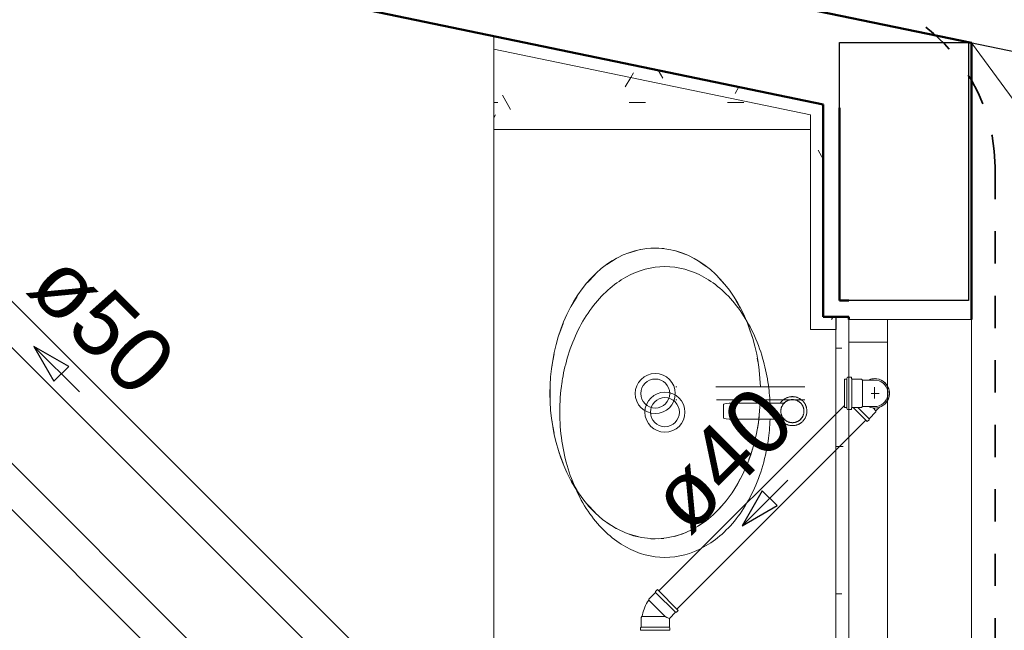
# Model space of a CAD drawing. Header units: millimetres. Extents: x 567 to 934, y -1 to 364.
# Tile 165 of 256: x 629.13 to 632.18, y 107 to 108.89. Entities that reach past the tile are written whole.
import ezdxf

# ---------------------------------------------------------------- set-up
doc = ezdxf.new("R2010")
doc.units = ezdxf.units.MM
doc.header["$MEASUREMENT"] = 0
for name, pattern in [('_Above Line', [0.004, 0.0024, -0.0016]), ('Dash', [0.00635, 0.003175, -0.003175]), ('NULL', [0]), ('Projeção', [0.0065, 0.005, -0.0015])]:
    doc.linetypes.add(name, pattern=pattern)
for name, color, linetype, lineweight in [('A-ANNO-SYMB', 7, 'Continuous', 9), ('A-DETL-THIN', 7, 'Continuous', 18), ('A-GENM', 7, 'Continuous', 13), ('A-GLAZ', 7, 'Continuous', 13), ('A-GLAZ-SILL', 7, 'Continuous', 13), ('A-WALL', 7, 'Continuous', 25), ('C-PROP-LINE', 7, 'Continuous', 25), ('CV-Condutos', 14, 'Continuous', 25), ('Metais - Celite', 7, 'Continuous', 13), ('Peças hidrossanitárias', 7, 'Continuous', 13), ('S-COLS', 7, 'Continuous', 13), ('Simbolos', 14, 'Continuous', 20), ('Simbolos_int', 14, 'Continuous', 15), ('TQ-Condutos', 14, 'Continuous', 25), ('TQ-Sentido conduto', 14, 'Continuous', 30), ('TQ-Textos conduto', 7, 'Continuous', 9)]:
    doc.layers.add(name, color=color, linetype=linetype, lineweight=lineweight)
doc.layers.add('A-AREA', color=7, linetype='Dash', lineweight=13, true_color=0xc0c0c0)
doc.layers.add('ARQ FINA', color=8, linetype='Continuous')
doc.styles.add('Arial', font='arial.ttf')
pattern_1 = [(0, (577.22045, 84.86306), (0.6096, 0.1524), [0.0503, -0.4069, 0.0503, -0.4069, -2.438]), (0, (577.22045, 84.86306), (0.6096, 0.1524), [-0.9144, 0.0503, -0.8641, 0.0503, -0.4069, -1.0668]), (0, (577.22045, 84.86306), (0.6096, 0.1524), [-2.286, 0.0503, -0.2545, 0.0503, -0.7117]), (120, (577.44905, 84.93926), (-0.43678227, 0.4517291), [0.0503, -0.4069, 0.0503, -0.4069, -2.438]), (120, (577.44905, 84.93926), (-0.43678227, 0.4517291), [-0.9144, 0.0503, -0.8641, 0.0503, -0.4069, -1.0668]), (120, (577.44905, 84.93926), (-0.43678227, 0.4517291), [-2.286, 0.0503, -0.2545, 0.0503, -0.7117]), (240, (577.52525, 85.24406), (-0.17281773, -0.6041291), [0.0503, -0.4069, 0.0503, -0.4069, -2.438]), (240, (577.52525, 85.24406), (-0.17281773, -0.6041291), [-0.9144, 0.0503, -0.8641, 0.0503, -0.4069, -1.0668]), (240, (577.52525, 85.24406), (-0.17281773, -0.6041291), [-2.286, 0.0503, -0.2545, 0.0503, -0.7117])]

msp = doc.modelspace()

# ---------------------------------------------------------------- hatches: boundary and pattern name
at = {"layer": 'A-GENM'}
h = msp.add_hatch(dxfattribs=at)
h.set_pattern_fill('FP_7', color=8, scale=2, style=0, pattern_type=2)
h.set_pattern_definition(pattern_1)
h.paths.add_polyline_path([(631.5798, 107.9332), (631.6594, 107.9332), (631.6594, 107.9732), (631.6198, 107.9732), (631.6198, 108.6317), (630.5991, 108.8435), (630.5991, 108.8027), (631.5798, 108.5991), (631.5798, 107.9732)])
h = msp.add_hatch(dxfattribs=at)
h.set_pattern_fill('FP_16', color=8, scale=2, style=0, pattern_type=2)
h.set_pattern_definition(pattern_1)
h.paths.add_polyline_path([(631.3137, 108.5542), (631.5798, 108.5542), (631.5798, 108.5991), (630.5991, 108.8027), (630.5991, 108.5542), (630.8208, 108.5542)])

# ---------------------------------------------------------------- linework, layer by layer
at = {"layer": 'A-ANNO-SYMB', "color": 8, "linetype": 'Projeção', "lineweight": 35}
msp.add_line((632.1527, 108.438), (632.1527, 103.2839), dxfattribs=at)
msp.add_arc((631.5866, 108.4273), 0.5663, 1.0851, 77.189, dxfattribs=at)
at = {"layer": 'A-AREA', "color": 8, "linetype": '_Above Line'}
msp.add_line((632.0791, 108.8223), (636.0791, 107.9921), dxfattribs=at)
at = {"layer": 'A-DETL-THIN', "color": 8}
msp.add_line((632.0791, 108.8223), (636.0711, 103.3942), dxfattribs=at)
at = {"layer": 'A-GENM', "color": 8}
for p, q in [((630.5991, 108.8435), (630.5991, 108.8027)), ((630.5991, 108.8027), (631.5798, 108.5991)), ((630.5991, 108.8027), (630.5991, 108.5542)), ((631.5798, 108.5991), (631.5798, 107.9332)), ((630.5991, 108.5542), (631.5798, 108.5542)), ((630.5991, 108.5542), (630.5991, 105.0475)), ((631.5798, 108.5542), (630.5991, 108.5542)), ((631.6591, 107.9732), (631.6591, 103.505)), ((631.6594, 107.9332), (631.6594, 107.9732)), ((631.5798, 107.9332), (631.6594, 107.9332))]:
    msp.add_line(p, q, dxfattribs=at)
at = {"layer": 'A-GENM', "color": 8, "linetype": 'Continuous'}
for p, q in [((631.6591, 107.8755), (631.6775, 107.8755)), ((631.6591, 107.5707), (631.6819, 107.5707)), ((631.6591, 107.1135), (631.6775, 107.1135))]:
    msp.add_line(p, q, dxfattribs=at)
at = {"layer": 'A-GENM', "color": 8}
for points, knots in [([(630.8115, 107.78), (630.8158, 107.8051), (630.8285, 107.8585), (630.8586, 107.934), (630.9007, 108.0028), (630.9512, 108.0583), (631.0265, 108.1122), (631.0881, 108.1284), (631.1291, 108.1284)], [-1.346397, -1.346397, -1.346397, -1.346397, -1.178097, -0.981748, -0.785398, -0.589049, -0.392699, 0, 0, 0, 0]), ([(631.1291, 108.1284), (631.1701, 108.1284), (631.2317, 108.1122), (631.307, 108.0583), (631.3575, 108.0028), (631.3996, 107.934), (631.4297, 107.8585), (631.4424, 107.8051), (631.4467, 107.78)], [0, 0, 0, 0, 0.392699, 0.589049, 0.785398, 0.981748, 1.178097, 1.346397, 1.346397, 1.346397, 1.346397]), ([(631.1291, 107.2266), (631.0881, 107.2266), (631.0265, 107.2428), (630.9512, 107.2967), (630.9007, 107.3522), (630.8586, 107.4209), (630.827, 107.5003), (630.8074, 107.587), (630.8007, 107.6775), (630.8055, 107.7421), (630.8108, 107.7758), (630.8115, 107.78)], [-3.141593, -3.141593, -3.141593, -3.141593, -2.748894, -2.552544, -2.356194, -2.159845, -1.963495, -1.767146, -1.570796, -1.374447, -1.346401, -1.346401, -1.346401, -1.346401]), ([(631.4467, 107.78), (631.4474, 107.7758), (631.4513, 107.7513), (631.4537, 107.7264), (631.4546, 107.7057)], [1.3464012, 1.3464012, 1.3464012, 1.3464012, 1.3744468, 1.509568, 1.509568, 1.509568, 1.509568]), ([(631.4549, 107.6554), (631.4541, 107.6326), (631.4493, 107.58), (631.4312, 107.5003), (631.3996, 107.4209), (631.3575, 107.3522), (631.307, 107.2967), (631.2317, 107.2428), (631.1701, 107.2266), (631.1291, 107.2266)], [1.618759, 1.618759, 1.618759, 1.618759, 1.767146, 1.963495, 2.159845, 2.356194, 2.552544, 2.748894, 3.141593, 3.141593, 3.141593, 3.141593])]:
    msp.add_open_spline(points, degree=3, knots=knots, dxfattribs=at)
at = {"layer": 'A-GLAZ', "color": 8}
for p, q in [((631.6991, 107.8942), (631.6991, 107.9642)), ((631.6991, 107.9642), (631.8191, 107.9642)), ((632.0791, 107.9642), (631.8191, 107.9642)), ((631.8191, 107.9642), (631.8191, 103.8242)), ((632.0791, 103.8242), (632.0791, 107.9642)), ((631.8191, 107.8942), (631.6991, 107.8942))]:
    msp.add_line(p, q, dxfattribs=at)
at = {"layer": 'A-GLAZ-SILL', "color": 8}
msp.add_line((631.6991, 106.9392), (631.6991, 107.8942), dxfattribs=at)
at = {"layer": 'A-WALL', "color": 8, "lineweight": 50}
for p, q in [((632.0791, 108.8223), (607.2794, 113.9698)), ((627.9991, 109.3832), (631.6198, 108.6317)), ((632.0791, 107.9642), (632.0791, 108.8223)), ((631.6198, 108.6317), (631.6198, 107.9732)), ((631.6698, 108.0232), (631.6698, 108.6213)), ((631.6991, 108.0232), (631.6698, 108.0232)), ((631.6198, 107.9732), (631.6991, 107.9732)), ((631.6991, 107.9732), (631.6991, 107.9642))]:
    msp.add_line(p, q, dxfattribs=at)
at = {"layer": 'A-WALL', "color": 8}
for p, q in [((631.6698, 108.8232), (632.0698, 108.8232)), ((631.6698, 108.6213), (631.6698, 108.8232)), ((632.0698, 108.8232), (632.0698, 108.0232)), ((632.0698, 108.0232), (631.6991, 108.0232))]:
    msp.add_line(p, q, dxfattribs=at)
at = {"layer": 'ARQ FINA', "lineweight": 5}
for points in [[(631.4253, 107.7552), (631.4214, 107.807), (631.4179, 107.8323), (631.4134, 107.8572), (631.4079, 107.8818), (631.4012, 107.9061), (631.3936, 107.9298), (631.3851, 107.9527), (631.3756, 107.9749), (631.3652, 107.9965), (631.3539, 108.0172), (631.3418, 108.0369), (631.3289, 108.0555), (631.3152, 108.0732), (631.3007, 108.0899), (631.2857, 108.1052), (631.2701, 108.1193), (631.2538, 108.1323), (631.237, 108.1439), (631.2199, 108.1541), (631.2024, 108.163), (631.1844, 108.1705), (631.1661, 108.1765), (631.1477, 108.1811), (631.1292, 108.1842), (631.1104, 108.1858), (631.0917, 108.186), (631.073, 108.1847), (631.0545, 108.1819), (631.0359, 108.1776), (631.0176, 108.1718), (630.9997, 108.1647), (630.9821, 108.1561), (630.9647, 108.1461), (630.9478, 108.1348), (630.9315, 108.1222), (630.9158, 108.1083), (630.9006, 108.0931), (630.886, 108.0768), (630.8722, 108.0594), (630.8592, 108.041), (630.8468, 108.0214), (630.8353, 108.0009), (630.8247, 107.9796), (630.8151, 107.9576), (630.8063, 107.9346), (630.7985, 107.911), (630.7917, 107.887), (630.7859, 107.8625), (630.7811, 107.8374), (630.7774, 107.812), (630.7747, 107.7865), (630.7732, 107.7608), (630.7726, 107.7348), (630.7732, 107.7089), (630.7748, 107.6832), (630.7775, 107.6577), (630.7813, 107.6323), (630.7861, 107.6072), (630.7919, 107.5827), (630.7987, 107.5587), (630.8066, 107.5351), (630.8154, 107.5122), (630.8251, 107.4902), (630.8399, 107.4612), (630.8564, 107.4337), (630.8743, 107.4083), (630.8936, 107.3848), (630.9143, 107.3635), (630.936, 107.3446), (630.9589, 107.3281), (630.9826, 107.314), (631.0069, 107.3027), (631.0319, 107.294), (631.0574, 107.288), (631.0829, 107.2849), (631.1087, 107.2845), (631.1344, 107.287), (631.1598, 107.2922), (631.1849, 107.3002), (631.2095, 107.3109), (631.2333, 107.3242), (631.2564, 107.3401), (631.2785, 107.3585), (631.2993, 107.3791), (631.3191, 107.4021), (631.3374, 107.4271), (631.3542, 107.4539), (631.3695, 107.4826), (631.3831, 107.5128), (631.3892, 107.5284), (631.3949, 107.5443), (631.4049, 107.5772), (631.4129, 107.611), (631.419, 107.6452), (631.4253, 107.716)], [(631.0149, 108.1707), (631.0521, 108.1814)], [(631.0855, 108.1857), (631.0991, 108.1861)], [(631.0991, 108.1861), (631.1253, 108.1847)], [(631.1584, 108.1785), (631.1941, 108.1664)], [(630.9487, 108.1349), (630.9783, 108.1537), (630.9794, 108.1543)], [(631.2294, 108.1483), (631.2569, 108.1294)], [(630.889, 108.0794), (630.9127, 108.1046)], [(631.2939, 108.0962), (631.3135, 108.0743)], [(630.8384, 108.0054), (630.8565, 108.0359)], [(631.3481, 108.0257), (631.3626, 108.0002)], [(630.8004, 107.9158), (630.8136, 107.9525)], [(631.3893, 107.9405), (631.3992, 107.9112), (631.4, 107.9088)], [(630.7783, 107.8161), (630.7795, 107.8251), (630.7854, 107.8583)], [(631.4154, 107.8449), (631.4187, 107.8251), (631.4211, 107.8069)], [(630.7733, 107.7128), (630.7729, 107.7352), (630.7733, 107.7573)], [(631.1664, 107.7552), (631.1651, 107.7552), (631.1642, 107.7552), (631.1635, 107.7552), (631.1632, 107.7552)], [(631.5631, 107.7552), (631.563, 107.7552), (631.5625, 107.7552), (631.5617, 107.7552), (631.5606, 107.7552), (631.5591, 107.7552), (631.5574, 107.7552), (631.5553, 107.7552), (631.553, 107.7552), (631.5503, 107.7552), (631.5473, 107.7552), (631.5441, 107.7552), (631.5405, 107.7552), (631.5367, 107.7552), (631.5326, 107.7552), (631.5282, 107.7552), (631.5235, 107.7552), (631.5186, 107.7552), (631.5135, 107.7552), (631.5081, 107.7552), (631.5025, 107.7552), (631.4966, 107.7552), (631.4906, 107.7552), (631.4843, 107.7552), (631.4778, 107.7552), (631.4712, 107.7552), (631.4644, 107.7552), (631.4574, 107.7552), (631.4503, 107.7552), (631.443, 107.7552), (631.4356, 107.7552), (631.4281, 107.7552), (631.4205, 107.7552), (631.4128, 107.7552), (631.405, 107.7552), (631.3971, 107.7552), (631.3892, 107.7552), (631.3813, 107.7552), (631.3733, 107.7552), (631.3653, 107.7552), (631.3573, 107.7552), (631.3493, 107.7552), (631.3413, 107.7552), (631.3334, 107.7552), (631.3255, 107.7552), (631.3177, 107.7552), (631.3099, 107.7552), (631.3023, 107.7552), (631.2947, 107.7552), (631.2872, 107.7552)], [(631.1633, 107.7152), (631.1638, 107.7152), (631.1646, 107.7152), (631.1657, 107.7152)], [(631.2888, 107.7152), (631.2907, 107.7152), (631.2982, 107.7152), (631.3058, 107.7152), (631.3135, 107.7152), (631.3213, 107.7152), (631.3291, 107.7152), (631.337, 107.7152), (631.345, 107.7152), (631.353, 107.7152), (631.361, 107.7152), (631.369, 107.7152), (631.377, 107.7152), (631.3849, 107.7152), (631.3929, 107.7152), (631.4007, 107.7152), (631.4086, 107.7152), (631.4163, 107.7152), (631.424, 107.7152), (631.4316, 107.7152), (631.439, 107.7152), (631.4464, 107.7152), (631.4536, 107.7152), (631.4606, 107.7152), (631.4675, 107.7152), (631.4743, 107.7152), (631.4808, 107.7152), (631.4872, 107.7152), (631.4934, 107.7152), (631.4993, 107.7152), (631.5051, 107.7152), (631.5106, 107.7152), (631.5159, 107.7152), (631.5209, 107.7152), (631.5257, 107.7152), (631.5302, 107.7152), (631.5345, 107.7152), (631.5385, 107.7152), (631.5422, 107.7152), (631.5456, 107.7152), (631.5487, 107.7152), (631.5516, 107.7152), (631.5541, 107.7152), (631.5563, 107.7152), (631.5582, 107.7152), (631.5598, 107.7152), (631.5611, 107.7152), (631.5621, 107.7152), (631.5627, 107.7152), (631.5631, 107.7152), (631.5631, 107.7152)], [(630.7855, 107.6118), (630.7795, 107.6454), (630.7783, 107.654)], [(631.4211, 107.6635), (631.4187, 107.6454), (631.4155, 107.6259)], [(630.8137, 107.5177), (630.8005, 107.5543)], [(631.3999, 107.5616), (631.3992, 107.5593), (631.3894, 107.5302)], [(630.8567, 107.4343), (630.8385, 107.4648)], [(631.3625, 107.4701), (631.3483, 107.4451)], [(631.3135, 107.3961), (631.2942, 107.3745)], [(630.9129, 107.3657), (630.8892, 107.3908)], [(630.9796, 107.316), (630.9783, 107.3167), (630.949, 107.3354)], [(631.257, 107.3411), (631.2296, 107.3223)], [(631.1944, 107.3042), (631.1587, 107.292)], [(631.0524, 107.289), (631.0151, 107.2997)], [(631.0991, 107.2843), (631.0858, 107.2847)], [(631.1256, 107.2858), (631.0991, 107.2843)]]:
    msp.add_lwpolyline(points, dxfattribs=at)
for radius in [0.0621, 0.045]:
    msp.add_circle((631.0991, 107.7349), radius, dxfattribs=at)
at = {"layer": 'C-PROP-LINE', "color": 8}
msp.add_line((671.4841, 100.6433), (607.2794, 113.9698), dxfattribs=at)
at = {"layer": 'CV-Condutos'}
for p, q in [((630.1943, 106.4288), (627.6734, 108.9497)), ((630.1226, 106.3571), (627.6017, 108.878))]:
    msp.add_line(p, q, dxfattribs=at)
at = {"layer": 'Metais - Celite', "color": 8}
for p, q in [((631.3191, 107.7041), (631.3108, 107.702)), ((631.3108, 107.702), (631.3108, 107.6803)), ((631.3279, 107.7051), (631.3191, 107.7041)), ((631.3362, 107.7051), (631.3279, 107.7051)), ((631.5007, 107.7053), (631.3321, 107.7053)), ((631.3412, 107.7003), (631.3347, 107.7003)), ((631.4873, 107.7061), (631.4862, 107.7046)), ((631.4883, 107.7075), (631.4873, 107.7061)), ((631.4894, 107.7089), (631.4883, 107.7075)), ((631.4906, 107.7103), (631.4894, 107.7089)), ((631.4918, 107.7116), (631.4906, 107.7103)), ((631.4931, 107.7129), (631.4918, 107.7116)), ((631.4944, 107.7141), (631.4931, 107.7129)), ((631.494, 107.6996), (631.4932, 107.6984)), ((631.4948, 107.7008), (631.494, 107.6996)), ((631.4958, 107.7152), (631.4944, 107.7141)), ((631.4956, 107.702), (631.4948, 107.7008)), ((631.4965, 107.7031), (631.4956, 107.702)), ((631.4972, 107.7164), (631.4958, 107.7152)), ((631.4974, 107.7042), (631.4965, 107.7031)), ((631.4987, 107.7174), (631.4972, 107.7164)), ((631.4984, 107.7052), (631.4974, 107.7042)), ((631.4994, 107.7062), (631.4984, 107.7052)), ((631.5002, 107.7184), (631.4987, 107.7174)), ((631.5005, 107.7072), (631.4994, 107.7062)), ((631.5018, 107.7193), (631.5002, 107.7184)), ((631.5016, 107.7081), (631.5005, 107.7072)), ((631.5027, 107.709), (631.5016, 107.7081)), ((631.5033, 107.7202), (631.5018, 107.7193)), ((631.5039, 107.7098), (631.5027, 107.709)), ((631.5049, 107.721), (631.5033, 107.7202)), ((631.5051, 107.7106), (631.5039, 107.7098)), ((631.5066, 107.7217), (631.5049, 107.721)), ((631.5063, 107.7113), (631.5051, 107.7106)), ((631.5076, 107.712), (631.5063, 107.7113)), ((631.5083, 107.7224), (631.5066, 107.7217)), ((631.5089, 107.7127), (631.5076, 107.712)), ((631.51, 107.723), (631.5083, 107.7224)), ((631.5102, 107.7133), (631.5089, 107.7127)), ((631.5117, 107.7235), (631.51, 107.723)), ((631.5115, 107.7138), (631.5102, 107.7133)), ((631.5128, 107.7143), (631.5115, 107.7138)), ((631.5134, 107.724), (631.5117, 107.7235)), ((631.5142, 107.7147), (631.5128, 107.7143)), ((631.5152, 107.7244), (631.5134, 107.724)), ((631.5156, 107.7151), (631.5142, 107.7147)), ((631.5169, 107.7247), (631.5152, 107.7244)), ((631.517, 107.7154), (631.5156, 107.7151)), ((631.5187, 107.7249), (631.5169, 107.7247)), ((631.5184, 107.7156), (631.517, 107.7154)), ((631.5198, 107.7158), (631.5184, 107.7156)), ((631.5205, 107.7251), (631.5187, 107.7249)), ((631.5213, 107.716), (631.5198, 107.7158)), ((631.5223, 107.7252), (631.5205, 107.7251)), ((631.5227, 107.716), (631.5213, 107.716)), ((631.5241, 107.7253), (631.5223, 107.7252)), ((631.5241, 107.7161), (631.5227, 107.716)), ((631.5251, 107.7252), (631.5241, 107.7253)), ((631.5249, 107.7161), (631.5241, 107.7161)), ((631.5263, 107.716), (631.5249, 107.7161)), ((631.5269, 107.7252), (631.5251, 107.7252)), ((631.5277, 107.7159), (631.5263, 107.716)), ((631.5287, 107.725), (631.5269, 107.7252)), ((631.5292, 107.7157), (631.5277, 107.7159)), ((631.5305, 107.7248), (631.5287, 107.725)), ((631.5306, 107.7155), (631.5292, 107.7157)), ((631.5322, 107.7245), (631.5305, 107.7248)), ((631.532, 107.7152), (631.5306, 107.7155)), ((631.5334, 107.7149), (631.532, 107.7152)), ((631.534, 107.7242), (631.5322, 107.7245)), ((631.5348, 107.7145), (631.5334, 107.7149)), ((631.5358, 107.7237), (631.534, 107.7242)), ((631.5361, 107.714), (631.5348, 107.7145)), ((631.5375, 107.7232), (631.5358, 107.7237)), ((631.5375, 107.7135), (631.5361, 107.714)), ((631.5392, 107.7227), (631.5375, 107.7232)), ((631.5388, 107.7129), (631.5375, 107.7135)), ((631.5401, 107.7123), (631.5388, 107.7129)), ((631.5409, 107.722), (631.5392, 107.7227)), ((631.5413, 107.7117), (631.5401, 107.7123)), ((631.5425, 107.7213), (631.5409, 107.722)), ((631.5426, 107.711), (631.5413, 107.7117)), ((631.5442, 107.7205), (631.5425, 107.7213)), ((631.5438, 107.7102), (631.5426, 107.711)), ((631.545, 107.7094), (631.5438, 107.7102)), ((631.5458, 107.7197), (631.5442, 107.7205)), ((631.5461, 107.7085), (631.545, 107.7094)), ((631.5473, 107.7188), (631.5458, 107.7197)), ((631.5472, 107.7076), (631.5461, 107.7085)), ((631.5483, 107.7067), (631.5472, 107.7076)), ((631.5488, 107.7179), (631.5473, 107.7188)), ((631.5493, 107.7057), (631.5483, 107.7067)), ((631.5503, 107.7168), (631.5488, 107.7179)), ((631.5503, 107.7047), (631.5493, 107.7057)), ((631.5518, 107.7158), (631.5503, 107.7168)), ((631.5513, 107.7036), (631.5503, 107.7047)), ((631.5522, 107.7025), (631.5513, 107.7036)), ((631.5532, 107.7146), (631.5518, 107.7158)), ((631.5531, 107.7013), (631.5522, 107.7025)), ((631.5539, 107.7002), (631.5531, 107.7013)), ((631.5545, 107.7134), (631.5532, 107.7146)), ((631.5547, 107.699), (631.5539, 107.7002)), ((631.5558, 107.7122), (631.5545, 107.7134)), ((631.5554, 107.6977), (631.5547, 107.699)), ((631.5571, 107.7109), (631.5558, 107.7122)), ((631.5583, 107.7096), (631.5571, 107.7109)), ((631.5594, 107.7082), (631.5583, 107.7096)), ((631.5605, 107.7067), (631.5594, 107.7082)), ((631.5615, 107.7053), (631.5605, 107.7067)), ((631.5625, 107.7037), (631.5615, 107.7053)), ((631.5634, 107.7022), (631.5625, 107.7037)), ((631.5643, 107.7006), (631.5634, 107.7022)), ((631.565, 107.699), (631.5643, 107.7006)), ((631.5657, 107.6973), (631.565, 107.699)), ((631.3108, 107.6803), (631.3108, 107.6585)), ((631.4884, 107.6835), (631.4883, 107.6821)), ((631.4883, 107.6821), (631.4883, 107.6806)), ((631.4883, 107.6806), (631.4883, 107.6792)), ((631.4883, 107.6792), (631.4884, 107.6778)), ((631.4886, 107.6849), (631.4884, 107.6835)), ((631.4884, 107.6778), (631.4885, 107.6764)), ((631.4885, 107.6764), (631.4887, 107.6749)), ((631.4888, 107.6863), (631.4886, 107.6849)), ((631.4887, 107.6749), (631.4889, 107.6735)), ((631.4891, 107.6878), (631.4888, 107.6863)), ((631.4889, 107.6735), (631.4892, 107.6721)), ((631.4894, 107.6891), (631.4891, 107.6878)), ((631.4892, 107.6721), (631.4896, 107.6707)), ((631.4898, 107.6905), (631.4894, 107.6891)), ((631.4896, 107.6707), (631.49, 107.6694)), ((631.4902, 107.6919), (631.4898, 107.6905)), ((631.49, 107.6694), (631.4905, 107.668)), ((631.4907, 107.6932), (631.4902, 107.6919)), ((631.4913, 107.6946), (631.4907, 107.6932)), ((631.4919, 107.6959), (631.4913, 107.6946)), ((631.4925, 107.6971), (631.4919, 107.6959)), ((631.4932, 107.6984), (631.4925, 107.6971)), ((631.5561, 107.6965), (631.5554, 107.6977)), ((631.5567, 107.6952), (631.5561, 107.6965)), ((631.5573, 107.6938), (631.5567, 107.6952)), ((631.5578, 107.6925), (631.5573, 107.6938)), ((631.5575, 107.6673), (631.558, 107.6686)), ((631.5582, 107.6912), (631.5578, 107.6925)), ((631.558, 107.6686), (631.5584, 107.67)), ((631.5586, 107.6898), (631.5582, 107.6912)), ((631.5584, 107.67), (631.5588, 107.6714)), ((631.559, 107.6884), (631.5586, 107.6898)), ((631.5588, 107.6714), (631.5591, 107.6728)), ((631.5593, 107.687), (631.559, 107.6884)), ((631.5591, 107.6728), (631.5594, 107.6742)), ((631.5595, 107.6856), (631.5593, 107.687)), ((631.5594, 107.6742), (631.5596, 107.6756)), ((631.5597, 107.6842), (631.5595, 107.6856)), ((631.5596, 107.6756), (631.5598, 107.677)), ((631.5599, 107.6827), (631.5597, 107.6842)), ((631.5598, 107.677), (631.5599, 107.6784)), ((631.5599, 107.6813), (631.5599, 107.6827)), ((631.5599, 107.6799), (631.5599, 107.6813)), ((631.5599, 107.6784), (631.5599, 107.6799)), ((631.5664, 107.6957), (631.5657, 107.6973)), ((631.567, 107.694), (631.5664, 107.6957)), ((631.5675, 107.6922), (631.567, 107.694)), ((631.5672, 107.6674), (631.5677, 107.6691)), ((631.5679, 107.6905), (631.5675, 107.6922)), ((631.5677, 107.6691), (631.5681, 107.6708)), ((631.5683, 107.6887), (631.5679, 107.6905)), ((631.5681, 107.6708), (631.5685, 107.6726)), ((631.5686, 107.6869), (631.5683, 107.6887)), ((631.5685, 107.6726), (631.5687, 107.6744)), ((631.5688, 107.6852), (631.5686, 107.6869)), ((631.5687, 107.6744), (631.5689, 107.6762)), ((631.569, 107.6834), (631.5688, 107.6852)), ((631.5689, 107.6762), (631.5691, 107.678)), ((631.5691, 107.6816), (631.569, 107.6834)), ((631.5691, 107.6798), (631.5691, 107.6816)), ((631.5691, 107.678), (631.5691, 107.6798)), ((631.3108, 107.6585), (631.3191, 107.6564)), ((631.3191, 107.6564), (631.3279, 107.6554)), ((631.3279, 107.6554), (631.3362, 107.6554)), ((631.3321, 107.6553), (631.5013, 107.6553)), ((631.3347, 107.6603), (631.3412, 107.6603)), ((631.4867, 107.6553), (631.4877, 107.6538)), ((631.4877, 107.6538), (631.4888, 107.6523)), ((631.4888, 107.6523), (631.49, 107.651)), ((631.49, 107.651), (631.4912, 107.6496)), ((631.4905, 107.668), (631.491, 107.6667)), ((631.491, 107.6667), (631.4915, 107.6654)), ((631.4912, 107.6496), (631.4924, 107.6483)), ((631.4915, 107.6654), (631.4922, 107.6641)), ((631.4922, 107.6641), (631.4928, 107.6628)), ((631.4924, 107.6483), (631.4937, 107.6471)), ((631.4928, 107.6628), (631.4936, 107.6616)), ((631.4936, 107.6616), (631.4943, 107.6604)), ((631.4937, 107.6471), (631.4951, 107.6459)), ((631.4943, 107.6604), (631.4952, 107.6592)), ((631.4951, 107.6459), (631.4965, 107.6448)), ((631.4952, 107.6592), (631.496, 107.658)), ((631.496, 107.658), (631.4969, 107.6569)), ((631.4965, 107.6448), (631.4979, 107.6437)), ((631.4969, 107.6569), (631.4979, 107.6559)), ((631.4979, 107.6559), (631.4989, 107.6548)), ((631.4979, 107.6437), (631.4994, 107.6427)), ((631.4989, 107.6548), (631.4999, 107.6538)), ((631.4994, 107.6427), (631.5009, 107.6417)), ((631.4999, 107.6538), (631.501, 107.6529)), ((631.5009, 107.6417), (631.5025, 107.6408)), ((631.501, 107.6529), (631.5021, 107.652)), ((631.5021, 107.652), (631.5033, 107.6511)), ((631.5025, 107.6408), (631.5041, 107.64)), ((631.5033, 107.6511), (631.5044, 107.6503)), ((631.5041, 107.64), (631.5057, 107.6392)), ((631.5044, 107.6503), (631.5056, 107.6496)), ((631.5056, 107.6496), (631.5069, 107.6488)), ((631.5057, 107.6392), (631.5074, 107.6385)), ((631.5069, 107.6488), (631.5082, 107.6482)), ((631.5074, 107.6385), (631.509, 107.6379)), ((631.5082, 107.6482), (631.5095, 107.6476)), ((631.509, 107.6379), (631.5107, 107.6373)), ((631.5095, 107.6476), (631.5108, 107.647)), ((631.5108, 107.647), (631.5121, 107.6465)), ((631.5121, 107.6465), (631.5135, 107.6461)), ((631.5135, 107.6461), (631.5149, 107.6457)), ((631.5149, 107.6457), (631.5162, 107.6453)), ((631.5162, 107.6453), (631.5176, 107.645)), ((631.5176, 107.645), (631.5191, 107.6448)), ((631.5191, 107.6448), (631.5205, 107.6446)), ((631.5205, 107.6446), (631.5219, 107.6445)), ((631.5219, 107.6445), (631.5233, 107.6444)), ((631.5233, 107.6444), (631.5241, 107.6444)), ((631.5241, 107.6444), (631.5255, 107.6445)), ((631.5255, 107.6445), (631.527, 107.6446)), ((631.527, 107.6446), (631.5284, 107.6447)), ((631.5284, 107.6447), (631.5298, 107.6449)), ((631.5298, 107.6449), (631.5312, 107.6451)), ((631.5312, 107.6451), (631.5326, 107.6455)), ((631.5326, 107.6455), (631.534, 107.6458)), ((631.534, 107.6458), (631.5354, 107.6463)), ((631.5354, 107.6463), (631.5367, 107.6467)), ((631.5367, 107.6467), (631.5381, 107.6473)), ((631.5381, 107.6473), (631.5394, 107.6478)), ((631.5383, 107.6375), (631.54, 107.6381)), ((631.5394, 107.6478), (631.5407, 107.6485)), ((631.54, 107.6381), (631.5416, 107.6388)), ((631.5407, 107.6485), (631.5419, 107.6492)), ((631.5416, 107.6388), (631.5433, 107.6395)), ((631.5419, 107.6492), (631.5431, 107.6499)), ((631.5431, 107.6499), (631.5443, 107.6507)), ((631.5433, 107.6395), (631.5449, 107.6403)), ((631.5443, 107.6507), (631.5455, 107.6515)), ((631.5449, 107.6403), (631.5465, 107.6412)), ((631.5455, 107.6515), (631.5466, 107.6524)), ((631.5465, 107.6412), (631.548, 107.6421)), ((631.5466, 107.6524), (631.5477, 107.6533)), ((631.5477, 107.6533), (631.5488, 107.6543)), ((631.548, 107.6421), (631.5495, 107.6431)), ((631.5488, 107.6543), (631.5498, 107.6553)), ((631.5495, 107.6431), (631.551, 107.6442)), ((631.5498, 107.6553), (631.5508, 107.6563)), ((631.5508, 107.6563), (631.5517, 107.6574)), ((631.551, 107.6442), (631.5524, 107.6453)), ((631.5517, 107.6574), (631.5526, 107.6586)), ((631.5524, 107.6453), (631.5538, 107.6464)), ((631.5526, 107.6586), (631.5535, 107.6597)), ((631.5535, 107.6597), (631.5543, 107.6609)), ((631.5538, 107.6464), (631.5551, 107.6476)), ((631.5543, 107.6609), (631.555, 107.6621)), ((631.555, 107.6621), (631.5557, 107.6634)), ((631.5551, 107.6476), (631.5564, 107.6489)), ((631.5557, 107.6634), (631.5564, 107.6647)), ((631.5564, 107.6647), (631.557, 107.666)), ((631.5564, 107.6489), (631.5576, 107.6502)), ((631.557, 107.666), (631.5575, 107.6673)), ((631.5576, 107.6502), (631.5588, 107.6516)), ((631.5588, 107.6516), (631.5599, 107.653)), ((631.5599, 107.653), (631.561, 107.6544)), ((631.561, 107.6544), (631.562, 107.6559)), ((631.562, 107.6559), (631.5629, 107.6575)), ((631.5629, 107.6575), (631.5638, 107.659)), ((631.5638, 107.659), (631.5646, 107.6607)), ((631.5646, 107.6607), (631.5654, 107.6623)), ((631.5654, 107.6623), (631.5661, 107.664)), ((631.5661, 107.664), (631.5667, 107.6656)), ((631.5667, 107.6656), (631.5672, 107.6674)), ((631.5107, 107.6373), (631.5125, 107.6368)), ((631.5125, 107.6368), (631.5142, 107.6364)), ((631.5142, 107.6364), (631.516, 107.636)), ((631.516, 107.636), (631.5178, 107.6357)), ((631.5178, 107.6357), (631.5196, 107.6355)), ((631.5196, 107.6355), (631.5213, 107.6353)), ((631.5213, 107.6353), (631.5231, 107.6353)), ((631.5231, 107.6353), (631.5241, 107.6353)), ((631.5241, 107.6353), (631.5259, 107.6353)), ((631.5259, 107.6353), (631.5277, 107.6354)), ((631.5277, 107.6354), (631.5295, 107.6356)), ((631.5295, 107.6356), (631.5313, 107.6358)), ((631.5313, 107.6358), (631.5331, 107.6362)), ((631.5331, 107.6362), (631.5348, 107.6365)), ((631.5348, 107.6365), (631.5366, 107.637)), ((631.5366, 107.637), (631.5383, 107.6375))]:
    msp.add_line(p, q, dxfattribs=at)
for radius, start, end in [(0.0358, 126.9939, 148.3523), (0.045, 121.499, 131.1537), (0.045, 90, 97.227), (0.0358, 90, 95.0184), (0.045, 84.0978, 90), (0.0358, 82.8453, 90), (0.045, 47.4436, 60.7005), (0.0358, 38.9543, 52.1332), (0.045, 335.3631, 348.6584), (0.045, 11.2838, 21.3214), (0.045, 227.4436, 240.7005), (0.0358, 218.9543, 232.1332), (0.0358, 262.8453, 270), (0.0358, 270, 275.0184), (0.0358, 306.9939, 328.3523), (0.045, 301.499, 311.1537), (0.045, 264.0978, 270), (0.045, 270, 277.227)]:
    msp.add_arc((631.5241, 107.6803), radius, start, end, dxfattribs=at)
at = {"layer": 'Peças hidrossanitárias', "color": 8}
for radius in [0.0621, 0.045]:
    msp.add_circle((631.1291, 107.6771), radius, dxfattribs=at)
at = {"layer": 'S-COLS', "color": 8}
for p, q in [((631.6991, 108.8232), (631.6698, 108.8232)), ((631.6698, 108.8232), (631.6698, 108.6213)), ((632.0698, 108.8232), (631.6991, 108.8232)), ((632.0698, 108.0232), (632.0698, 108.8232)), ((631.6698, 108.6213), (631.6698, 108.0232)), ((631.6698, 108.0232), (631.6991, 108.0232)), ((631.6991, 108.0232), (632.0698, 108.0232))]:
    msp.add_line(p, q, dxfattribs=at)
at = {"layer": 'Simbolos'}
for p, q in [((631.6851, 107.6914), (631.6851, 107.7796)), ((631.6851, 107.7796), (631.6913, 107.7796)), ((631.6941, 107.7841), (631.6932, 107.7811)), ((631.696, 107.7856), (631.7056, 107.7856)), ((631.7075, 107.7838), (631.7078, 107.7814)), ((631.7097, 107.7796), (631.7381, 107.7796)), ((631.7381, 107.7796), (631.741, 107.7767)), ((631.7596, 107.7767), (631.741, 107.7767)), ((631.7791, 107.7767), (631.7596, 107.7767)), ((631.6851, 107.6914), (631.6913, 107.6914)), ((631.6941, 107.6869), (631.6932, 107.6899)), ((631.696, 107.6854), (631.7056, 107.6854)), ((631.7075, 107.6872), (631.7078, 107.6896)), ((631.7097, 107.6914), (631.7381, 107.6914)), ((631.7562, 107.6481), (631.7129, 107.6914)), ((631.7381, 107.6914), (631.741, 107.6943)), ((631.7596, 107.6943), (631.741, 107.6943)), ((631.7791, 107.6943), (631.7596, 107.6943)), ((631.7619, 107.6566), (631.7831, 107.6778)), ((631.7944, 107.6926), (631.7831, 107.6813)), ((631.7831, 107.6778), (631.7831, 107.6813)), ((631.7562, 107.6481), (631.7619, 107.6538)), ((631.7619, 107.6538), (631.7619, 107.6566)), ((631.1058, 107.1267), (631.1001, 107.121)), ((631.1001, 107.121), (631.1001, 107.1182)), ((631.1702, 107.0622), (631.1058, 107.1267)), ((631.1001, 107.1182), (631.0789, 107.097)), ((631.0789, 107.097), (631.0789, 107.0936)), ((631.1702, 107.0622), (631.1646, 107.0565)), ((631.0555, 107.0405), (631.0579, 107.0429)), ((631.0555, 107.0105), (631.0555, 107.0405)), ((631.1618, 107.0565), (631.1427, 107.0375)), ((631.1427, 107.0105), (631.1427, 107.0375)), ((631.1646, 107.0565), (631.1618, 107.0565)), ((631.0535, 107.0085), (631.0555, 107.0105)), ((631.0535, 107.0005), (631.0535, 107.0085)), ((631.1447, 107.0005), (631.0535, 107.0005)), ((631.1447, 107.0085), (631.1427, 107.0105)), ((631.1447, 107.0005), (631.1447, 107.0085))]:
    msp.add_line(p, q, dxfattribs=at)
for points in [[(631.6913, 107.7796), (631.6916, 107.7796), (631.6919, 107.7797), (631.6922, 107.7798), (631.6924, 107.78), (631.6926, 107.7801), (631.6928, 107.7803), (631.693, 107.7806), (631.6931, 107.7808), (631.6932, 107.7811)], [(631.696, 107.7856), (631.6957, 107.7856), (631.6954, 107.7855), (631.6951, 107.7854), (631.6949, 107.7853), (631.6947, 107.7851), (631.6945, 107.7849), (631.6943, 107.7847), (631.6942, 107.7844), (631.6941, 107.7841)], [(631.7075, 107.7838), (631.7075, 107.7841), (631.7074, 107.7844), (631.7072, 107.7847), (631.707, 107.785), (631.7068, 107.7852), (631.7065, 107.7854), (631.7062, 107.7855), (631.7059, 107.7856), (631.7056, 107.7856)], [(631.7077, 107.7814), (631.7078, 107.7811), (631.7079, 107.7808), (631.7081, 107.7805), (631.7083, 107.7803), (631.7085, 107.78), (631.7088, 107.7799), (631.7091, 107.7797), (631.7094, 107.7796), (631.7097, 107.7796)], [(631.7791, 107.6943), (631.7863, 107.695), (631.7932, 107.6968), (631.7997, 107.6999), (631.8056, 107.704), (631.8106, 107.7091), (631.8148, 107.7149), (631.8178, 107.7214), (631.8197, 107.7284), (631.8203, 107.7355), (631.8197, 107.7427), (631.8178, 107.7496), (631.8148, 107.7561), (631.8106, 107.762), (631.8056, 107.7671), (631.7997, 107.7712), (631.7932, 107.7742), (631.7863, 107.7761), (631.7791, 107.7767)], [(631.6932, 107.6899), (631.6931, 107.6902), (631.693, 107.6905), (631.6928, 107.6907), (631.6926, 107.6909), (631.6924, 107.6911), (631.6922, 107.6912), (631.6919, 107.6913), (631.6916, 107.6914), (631.6913, 107.6914)], [(631.6941, 107.6869), (631.6942, 107.6866), (631.6943, 107.6864), (631.6945, 107.6861), (631.6947, 107.6859), (631.6949, 107.6858), (631.6951, 107.6856), (631.6954, 107.6855), (631.6957, 107.6854), (631.696, 107.6854)], [(631.7056, 107.6854), (631.7059, 107.6854), (631.7062, 107.6855), (631.7065, 107.6857), (631.7068, 107.6858), (631.707, 107.6861), (631.7072, 107.6863), (631.7074, 107.6866), (631.7075, 107.6869), (631.7075, 107.6872)], [(631.7097, 107.6914), (631.7094, 107.6914), (631.7091, 107.6913), (631.7088, 107.6912), (631.7085, 107.691), (631.7083, 107.6908), (631.7081, 107.6905), (631.7079, 107.6902), (631.7078, 107.6899), (631.7077, 107.6896)], [(631.0789, 107.0936), (631.0754, 107.0885), (631.0722, 107.0833), (631.0692, 107.0779), (631.0666, 107.0723), (631.0642, 107.0666), (631.0622, 107.0608), (631.0605, 107.0549), (631.059, 107.049), (631.0579, 107.0429)]]:
    msp.add_lwpolyline(points, dxfattribs=at)
at = {"layer": 'Simbolos_int'}
for p, q in [((631.6928, 107.7796), (631.6928, 107.6914)), ((631.7079, 107.7796), (631.7079, 107.6914)), ((631.741, 107.7767), (631.741, 107.6943)), ((631.793, 107.7355), (631.7684, 107.7355)), ((631.7791, 107.7549), (631.7791, 107.7195)), ((631.7619, 107.6566), (631.727, 107.6914)), ((631.7831, 107.6813), (631.7741, 107.6902)), ((631.1295, 107.0429), (631.0789, 107.0936)), ((631.1001, 107.1182), (631.1618, 107.0565)), ((631.0579, 107.0429), (631.1295, 107.0429)), ((631.1295, 107.0429), (631.1353, 107.0405)), ((631.1353, 107.0405), (631.1427, 107.0375)), ((631.1427, 107.0105), (631.0555, 107.0105))]:
    msp.add_line(p, q, dxfattribs=at)
for points in [[(631.7944, 107.6926), (631.7995, 107.6947), (631.8042, 107.6974), (631.8086, 107.7007), (631.8125, 107.7045), (631.816, 107.7087), (631.819, 107.7133), (631.8213, 107.7183), (631.8231, 107.7235), (631.8242, 107.7288), (631.8247, 107.7343), (631.8245, 107.7397), (631.8237, 107.7451), (631.8222, 107.7504), (631.8201, 107.7555), (631.8174, 107.7602), (631.8142, 107.7646), (631.8105, 107.7686), (631.8063, 107.7722), (631.8017, 107.7751), (631.7968, 107.7776), (631.7916, 107.7794), (631.7863, 107.7806), (631.7808, 107.7811), (631.7753, 107.781), (631.7699, 107.7802), (631.7646, 107.7788), (631.7596, 107.7767)], [(631.7596, 107.6943), (631.7659, 107.6919), (631.7725, 107.6904), (631.7793, 107.6899), (631.7861, 107.6905), (631.7927, 107.692), (631.799, 107.6945), (631.8049, 107.6979), (631.8102, 107.7022), (631.8148, 107.7072), (631.8186, 107.7128), (631.8216, 107.7189), (631.8236, 107.7254), (631.8246, 107.7321), (631.8246, 107.7389), (631.8236, 107.7456), (631.8216, 107.7521), (631.8186, 107.7583), (631.8148, 107.7639), (631.8102, 107.7689), (631.8049, 107.7731), (631.799, 107.7765), (631.7927, 107.779), (631.7861, 107.7806), (631.7793, 107.7811), (631.7725, 107.7806), (631.7659, 107.7792), (631.7596, 107.7767)]]:
    msp.add_lwpolyline(points, dxfattribs=at)
at = {"layer": 'TQ-Condutos'}
for p, q in [((630.6667, 106.459), (627.8164, 109.3092)), ((630.595, 106.3873), (627.7447, 109.2375)), ((631.6851, 107.6981), (631.1097, 107.1227)), ((631.7522, 107.6521), (631.1663, 107.0661))]:
    msp.add_line(p, q, dxfattribs=at)
at = {"layer": 'TQ-Sentido conduto'}
for p, q in [((629.1727, 107.8813), (629.2352, 107.773)), ((629.281, 107.8188), (629.1727, 107.8813)), ((629.2352, 107.773), (629.281, 107.8188)), ((631.4309, 107.4331), (631.3684, 107.3248)), ((631.4767, 107.3873), (631.4309, 107.4331)), ((631.3684, 107.3248), (631.4767, 107.3873))]:
    msp.add_line(p, q, dxfattribs=at)
for points in [[(629.3141, 107.7398), (629.1727, 107.8813)], [(631.5098, 107.4662), (631.3684, 107.3248)]]:
    msp.add_lwpolyline(points, dxfattribs=at)

# ---------------------------------------------------------------- texts
at = {"layer": 'TQ-Textos conduto', "linetype": 'NULL', "char_height": 0.2, "width": 0.962805, "attachment_point": 8, "line_spacing_factor": 0.6, "style": 'Arial'}
for s, insert, rotation in [('ø50', (629.3128, 107.88), 314.9999), ('ø40', (631.3767, 107.4579), 45.0001)]:
    msp.add_mtext(s, dxfattribs=dict(at, insert=insert, rotation=rotation))

doc.saveas('drawing.dxf')
